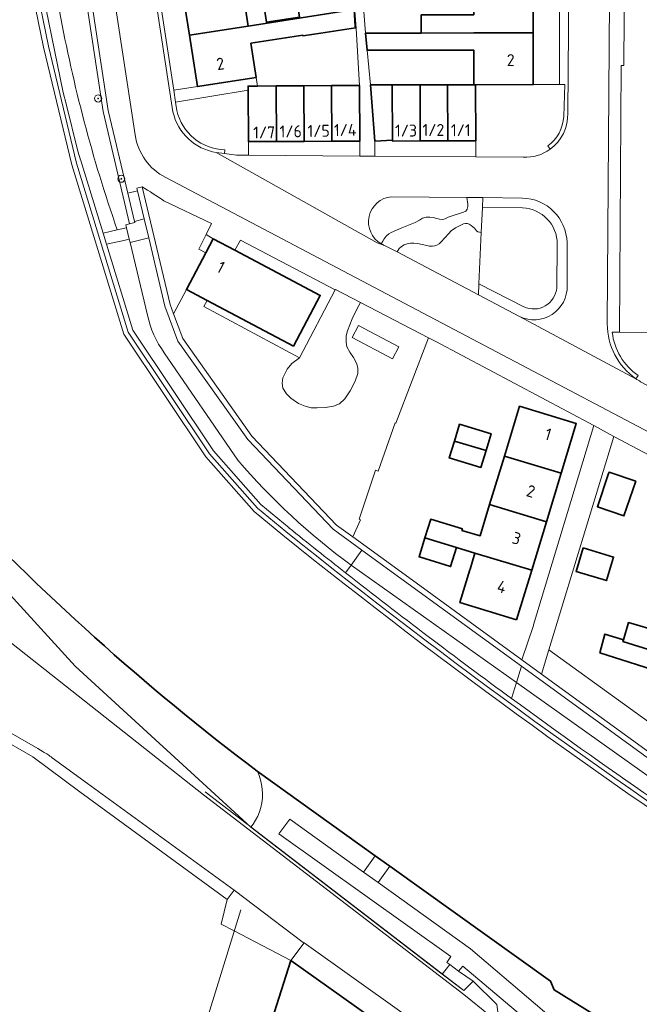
# Model space of a CAD drawing. Extents: x 150256 to 156914, y 461459 to 469481.
# Tile 235 of 256: x 154319 to 154389, y 463780 to 463891. Entities that reach past the tile are written whole.
import ezdxf
from ezdxf.enums import TextEntityAlignment as Align

# ---------------------------------------------------------------- set-up
doc = ezdxf.new("R2010")
doc.units = 0
doc.header["$LTSCALE"] = 0.75
doc.layers.get('0').update_dxf_attribs({"linetype": 'CONTINUOUS'})
for name, color, linetype, lineweight in [('B-RO-GK-BESCHOEIING-G', 251, 'GK-BESCHOEIING', 35), ('B-RO-GR-BEPLANTING_CULTUUR_BODEMBEDEKKER-GV', 251, 'CONTINUOUS', 18), ('B-RO-GR-BEPLANTING_CULTUUR_BOSPLANTSOEN-GV', 251, 'CONTINUOUS', 18), ('B-RO-GR-BEPLANTING_CULTUUR_HEESTERS-GV', 251, 'CONTINUOUS', 18), ('B-RO-GR-BOOM-S', 96, 'CONTINUOUS', 25), ('B-RO-IE-TERREINAFSCHEIDING_KUNSTMATIG_HEKWERK-G', 251, 'IE-TERREINAFSCHEIDING-KUNSTMATIG', 18), ('B-RO-IE-TERREINAFSCHEIDING_KUNSTMATIG_MUUR-G', 251, 'IE-TERREINAFSCHEIDING-KUNSTMATIG-DICHT', 18), ('B-RO-IE-TERREINAFSCHEIDING_KUNSTMATIG_MUUR-GV', 251, 'CONTINUOUS', 18), ('B-RO-OG-BEBOUWING-GV', 6, 'CONTINUOUS', 35), ('B-RO-OG-BEBOUWING-T18', 1, 'CONTINUOUS', 18), ('B-RO-OG-TERREIN_CULTUURSCHEIDING-GV', 251, 'CONTINUOUS', 18), ('B-RO-OG-TERREIN_ONBEGROEID-GV', 251, 'CONTINUOUS', 18), ('B-RO-OG-WATER-GV', 251, 'CONTINUOUS', 18), ('B-RO-OG-WATER_SLOOT-GV', 251, 'CONTINUOUS', 18), ('B-RO-VH-VERHARDING_ASFALT-GV', 251, 'CONTINUOUS', 18), ('B-RO-VH-VERHARDING_BEDRIJFSVLOERPLAAT-GV', 251, 'CONTINUOUS', 18), ('B-RO-VH-VERHARDING_BETON-GV', 251, 'CONTINUOUS', 18), ('B-RO-VH-VERHARDING_BETONSTRAATSTEEN-GV', 251, 'CONTINUOUS', 18), ('B-RO-VH-VERHARDING_HOUTSNIPPERS-GV', 251, 'CONTINUOUS', 18), ('B-RO-VH-VERHARDING_OPEN-GV', 251, 'CONTINUOUS', 18), ('B-RO-VH-VERHARDING_STRAATBAKSTEEN-GV', 251, 'CONTINUOUS', 18), ('B-RO-VH-VERHARDING_TEGEL-GV', 251, 'CONTINUOUS', 18)]:
    doc.layers.add(name, color=color, linetype=linetype, lineweight=lineweight)
doc.styles.add('NLCS-ISO-M200-T18', font='NLCS-ISO.ttf', dxfattribs={"height": 360})
doc.linetypes.add('GK-BESCHOEIING', pattern='A,30,-5,[1,NLCS.SHX,S=1,R=0,X=0,Y=0],-5', length=40)
doc.linetypes.add('IE-TERREINAFSCHEIDING-KUNSTMATIG', pattern='A,4,[82,NLCS.SHX,S=0.75,R=90,X=0,Y=0],4,-2', length=10)
doc.linetypes.add('IE-TERREINAFSCHEIDING-KUNSTMATIG-DICHT', pattern='A,8,-1,[82,NLCS.SHX,S=0.75,R=90,X=0,Y=0],-1', length=10)

# ---------------------------------------------------------------- blocks, each defined once
blk = doc.blocks.new('SGR-BOOM_01-SO')
at = {"linetype": 'ByBlock', "lineweight": 18}
h = blk.add_hatch(color=0, dxfattribs=at)
h.dxf.hatch_style = 1
edge = h.paths.add_edge_path()
edge.add_arc((0, 0), 0.25, 0, 360)
at = {"color": 0, "linetype": 'ByBlock', "lineweight": 18}
for radius in [2, 0.25]:
    blk.add_circle((0, 0), radius, dxfattribs=at)

msp = doc.modelspace()

# ---------------------------------------------------------------- linework, layer by layer
at = {"layer": 'B-RO-GK-BESCHOEIING-G'}
msp.add_lwpolyline([(154310.89, 463837.941, 0.0430075), (154346.174, 463806.238)], format="xyb", dxfattribs=at)
for points in [[(154359.47, 463796.736), (154346.174, 463806.238)], [(154361.114, 463795.561), (154359.47, 463796.736)], [(154379.203, 463782.634), (154361.114, 463795.561)], [(154379.627, 463781.655), (154379.203, 463782.634)], [(154386.814, 463777.192), (154379.627, 463781.655)]]:
    msp.add_lwpolyline(points, dxfattribs=at)
at = {"layer": 'B-RO-GR-BEPLANTING_CULTUUR_BODEMBEDEKKER-GV'}
for points in [[(154380.193, 463883.514), (154377.246, 463883.502), (154370.75, 463883.483), (154370.78, 463877.198), (154370.789, 463875.375), (154376.136, 463875.338)], [(154380.692, 463879.911), (154380.793, 463883.516), (154380.193, 463883.514)], [(154379.154, 463876.228), (154378.885, 463876.601)], [(154360.142, 463865.589), (154360.315, 463865.898), (154360.464, 463866.164), (154360.706, 463866.456), (154360.981, 463866.705), (154361.264, 463866.872), (154362.455, 463867.388), (154363.971, 463868.004), (154364.437, 463868.254), (154364.779, 463868.462), (154365.204, 463868.578), (154365.595, 463868.603), (154365.995, 463868.553), (154366.413, 463868.456), (154366.711, 463868.349), (154367.026, 463868.324), (154367.332, 463868.415), (154367.672, 463868.597), (154369.395, 463869.152), (154369.644, 463869.284), (154369.801, 463869.5), (154369.876, 463869.789), (154369.876, 463870.063), (154369.768, 463870.805), (154361.303, 463870.894)], [(154409.386, 463839.533), (154409.431, 463843.276), (154407.575, 463845.398), (154404.525, 463846.98), (154404.437, 463846.812), (154401.199, 463848.464), (154397.839, 463850.178), (154397.881, 463855.553), (154391.461, 463855.603), (154386.971, 463855.639), (154386.147, 463855.645)], [(154389.061, 463850.781), (154388.804, 463850.415)]]:
    msp.add_lwpolyline(points, dxfattribs=at)
for points in [[(154378.885, 463876.601, 0.2226149), (154380.692, 463879.911)], [(154376.136, 463875.338, 0.16956), (154379.154, 463876.228)], [(154361.303, 463870.894, 0.7368329), (154360.142, 463865.589)], [(154386.147, 463855.645, 0.2191036), (154389.061, 463850.781)], [(154388.804, 463850.415, 0.0228386), (154389.336, 463850.075)]]:
    msp.add_lwpolyline(points, format="xyb", dxfattribs=at)
msp.add_lwpolyline([(154371.139, 463861.074), (154371.399, 463866.874), (154371.208, 463866.892), (154371.024, 463866.953), (154370.877, 463867.067), (154370.756, 463867.213), (154370.647, 463867.347), (154370.27, 463867.656), (154370.053, 463867.807), (154369.843, 463867.891), (154369.609, 463867.891), (154369.391, 463867.84), (154368.939, 463867.614), (154368.495, 463867.372), (154368.018, 463867.037), (154367.713, 463866.724), (154366.901, 463865.812), (154366.641, 463865.578), (154366.407, 463865.452), (154366.164, 463865.352), (154365.912, 463865.318), (154365.586, 463865.335), (154365.276, 463865.385), (154364.229, 463865.628), (154363.802, 463865.678), (154363.417, 463865.67), (154363.074, 463865.594), (154362.722, 463865.469), (154362.421, 463865.302), (154362.161, 463865.067), (154361.919, 463864.671), (154371.084, 463859.849)], close=True, dxfattribs=at)
at = {"layer": 'B-RO-GR-BEPLANTING_CULTUUR_BOSPLANTSOEN-GV'}
for points in [[(154357.783, 463858.983), (154357.44, 463858.322), (154356.849, 463857.142), (154356.332, 463855.788), (154356.201, 463855.251), (154356.174, 463854.526), (154356.274, 463854.011), (154356.59, 463853.412), (154357.006, 463852.814), (154357.372, 463852.082), (154357.505, 463851.567), (154357.505, 463851.001), (154357.202, 463850.133), (154356.636, 463849.036), (154356.021, 463848.155), (154355.422, 463847.59), (154354.773, 463847.324), (154353.858, 463847.174), (154352.91, 463847.141), (154352.261, 463847.141), (154351.563, 463847.307), (154350.814, 463847.606), (154349.966, 463848.205), (154349.45, 463848.704), (154349.067, 463849.352), (154348.968, 463849.917), (154349.054, 463850.506), (154349.539, 463851.477), (154350.062, 463852.124), (154350.937, 463852.759), (154340.144, 463858.531), (154340.518, 463859.222), (154338.197, 463860.45), (154336.742, 463857.699), (154337.775, 463854.936), (154345.571, 463843.964), (154355.11, 463833.925), (154356.931, 463832.603), (154357.795, 463834.545), (154357.644, 463834.596), (154359.484, 463840.106), (154359.8, 463840.008), (154361.699, 463845.446), (154361.793, 463845.413), (154365.462, 463855.005)], [(154357.56, 463856.397), (154362.111, 463853.987), (154361.408, 463852.659), (154356.857, 463855.068)]]:
    msp.add_lwpolyline(points, close=True, dxfattribs=at)
at = {"layer": 'B-RO-GR-BEPLANTING_CULTUUR_HEESTERS-GV'}
for points in [[(154376.034, 463870.74), (154371.575, 463870.786), (154371.525, 463869.683), (154376.058, 463869.626)], [(154379.953, 463865.558), (154379.909, 463860.638)], [(154381.07, 463860.89), (154381.056, 463865.733)], [(154376.209, 463858.492), (154371.139, 463861.074), (154371.084, 463859.849), (154375.717, 463857.41)]]:
    msp.add_lwpolyline(points, dxfattribs=at)
for points in [[(154381.056, 463865.733, 0.3985441), (154376.034, 463870.74)], [(154376.058, 463869.626, -0.4054973), (154379.953, 463865.558)], [(154375.717, 463857.41, 0.5648391), (154381.07, 463860.89)], [(154379.909, 463860.638, -0.5172832), (154376.209, 463858.492)]]:
    msp.add_lwpolyline(points, format="xyb", dxfattribs=at)
at = {"layer": 'B-RO-IE-TERREINAFSCHEIDING_KUNSTMATIG_HEKWERK-G'}
for points in [[(154346.05, 463884.31), (154346.2, 463883.344)], [(154391.461, 463855.603), (154386.971, 463855.639)], [(154359.8, 463840.008), (154359.484, 463840.106), (154357.644, 463834.596), (154357.795, 463834.545), (154356.931, 463832.603)]]:
    msp.add_lwpolyline(points, dxfattribs=at)
at = {"layer": 'B-RO-IE-TERREINAFSCHEIDING_KUNSTMATIG_MUUR-G'}
for points in [[(154342.8, 463791.806), (154326.206, 463803.924)], [(154373.397, 463778.05), (154373.148, 463780), (154370.479, 463782.64), (154369.437, 463781.555), (154340.292, 463803.936)], [(154303.759, 463695.53), (154316.54, 463700.922), (154344.316, 463790.643)]]:
    msp.add_lwpolyline(points, dxfattribs=at)
at = {"layer": 'B-RO-IE-TERREINAFSCHEIDING_KUNSTMATIG_MUUR-GV'}
msp.add_lwpolyline([(154321.292, 463933.821), (154320.756, 463937.347), (154320.667, 463937.935), (154320.083, 463937.846), (154328.811, 463880.465), (154331.806, 463867.848), (154332.38, 463867.984), (154332.349, 463868.116), (154331.594, 463871.297), (154329.391, 463880.578)], close=True, dxfattribs=at)
for points in [[(154349.401, 463833.226), (154346.193, 463835.85), (154340.803, 463841.965), (154331.653, 463855.651), (154325.832, 463874.665), (154322.658, 463887.843), (154321.455, 463893.714)], [(154320.916, 463893.604), (154322.121, 463887.723), (154325.311, 463874.478), (154331.151, 463855.413), (154340.366, 463841.629), (154345.81, 463835.453), (154349.053, 463832.8)], [(154397.64, 463803.051), (154378.188, 463817.172), (154375.977, 463818.777), (154363.227, 463828.032), (154356.931, 463832.603), (154355.11, 463833.925), (154345.571, 463843.964), (154337.775, 463854.936), (154336.742, 463857.699), (154336.35, 463858.746), (154333.207, 463871.993), (154332.628, 463871.856), (154332.697, 463871.562), (154333.45, 463868.391), (154333.951, 463866.279), (154335.78, 463858.573), (154337.245, 463854.654), (154345.11, 463843.585), (154354.716, 463833.476), (154357.946, 463831.131), (154375.925, 463818.079), (154397.368, 463802.513)]]:
    msp.add_lwpolyline(points, dxfattribs=at)
for points in [[(154349.053, 463832.8, 0.0251523), (154406.229, 463791.458)], [(154406.528, 463791.919, -0.025154), (154349.401, 463833.226)]]:
    msp.add_lwpolyline(points, format="xyb", dxfattribs=at)
at = {"layer": 'B-RO-OG-BEBOUWING-GV'}
for points in [[(154337.657, 463894.698), (154338.532, 463889.065), (154345.152, 463890.093), (154344.278, 463895.726)], [(154370.545, 463891.355), (154364.641, 463891.34), (154364.645, 463889.303), (154370.55, 463889.316), (154377.234, 463889.331), (154377.221, 463895.031), (154370.536, 463895.016)], [(154350.926, 463891.099), (154350.624, 463893.062), (154346.905, 463892.478), (154347.208, 463890.536)], [(154357.211, 463890.068), (154357.099, 463891.948), (154345.152, 463890.093), (154338.532, 463889.065), (154339.429, 463883.282), (154346.05, 463884.31), (154345.453, 463888.153), (154351.312, 463889.062), (154351.325, 463888.978), (154353.334, 463889.296), (154357.22, 463889.911)], [(154358.356, 463889.289), (154358.539, 463887.369), (154370.555, 463887.399), (154370.565, 463883.482), (154370.75, 463883.483), (154377.246, 463883.502), (154377.234, 463889.331), (154370.55, 463889.316), (154364.645, 463889.303)], [(154348.322, 463883.356), (154346.2, 463883.344), (154345.146, 463883.338), (154345.149, 463882.885), (154345.18, 463877.087), (154348.355, 463877.104)], [(154348.355, 463877.104), (154351.455, 463877.121), (154351.422, 463883.372), (154348.322, 463883.356)], [(154351.455, 463877.121), (154354.555, 463877.137), (154354.522, 463883.389), (154351.422, 463883.372)], [(154357.698, 463883.406), (154354.522, 463883.389), (154354.555, 463877.137), (154357.731, 463877.154)], [(154358.911, 463883.468), (154359.432, 463877.145), (154361.389, 463877.273), (154361.36, 463883.471)], [(154364.505, 463883.475), (154361.36, 463883.471), (154361.389, 463877.273), (154361.39, 463877.153), (154364.535, 463877.168)], [(154364.505, 463883.475), (154364.535, 463877.168), (154367.635, 463877.183), (154367.605, 463883.479)], [(154370.75, 463883.483), (154370.565, 463883.482), (154367.605, 463883.479), (154367.635, 463877.183), (154370.78, 463877.198)], [(154341.215, 463866.154), (154340.378, 463864.572), (154338.197, 463860.45), (154340.518, 463859.222), (154350.245, 463854.075), (154353.264, 463859.779), (154343.653, 463864.864)], [(154374.002, 463841.696), (154380.392, 463839.767), (154382.098, 463845.384), (154375.708, 463847.312)], [(154368.374, 463843.395), (154371.934, 463842.32), (154372.509, 463844.215), (154368.949, 463845.289)], [(154371.934, 463842.32), (154368.374, 463843.395), (154367.798, 463841.5), (154371.358, 463840.425)], [(154380.392, 463839.767), (154374.002, 463841.696), (154372.345, 463836.241), (154378.735, 463834.313)], [(154388.79, 463838.882), (154385.79, 463839.896), (154385.739, 463839.746), (154384.472, 463835.997), (154387.473, 463834.983)], [(154378.735, 463834.313), (154372.345, 463836.241), (154371.282, 463832.741), (154369.221, 463833.331), (154369.275, 463833.52), (154365.707, 463834.602), (154365.059, 463832.497), (154368.599, 463831.428), (154370.685, 463830.799), (154377.082, 463828.869)], [(154364.436, 463830.359), (154367.95, 463829.277), (154368.599, 463831.428), (154365.059, 463832.497), (154364.404, 463830.369)], [(154375.384, 463823.28), (154377.082, 463828.869), (154370.685, 463830.799), (154370.134, 463828.964), (154370.116, 463828.904), (154368.995, 463825.213)], [(154382.878, 463831.372), (154382.078, 463828.729), (154385.503, 463827.692), (154386.304, 463830.335)], [(154387.416, 463821.024), (154387.36, 463820.846), (154390.824, 463819.757), (154390.849, 463819.834), (154391.552, 463821.915), (154387.984, 463822.969)], [(154387.416, 463821.024), (154385.308, 463821.673), (154384.767, 463819.565), (154392.28, 463817.185), (154392.344, 463817.165), (154391.198, 463813.506), (154397.544, 463811.512), (154399.298, 463817.093), (154392.947, 463819.09), (154392.976, 463819.184), (154390.849, 463819.834), (154390.824, 463819.757), (154387.36, 463820.846)], [(154401.493, 463731.449), (154403.413, 463737.628), (154402.205, 463738.034), (154406.052, 463745.146), (154371.945, 463763.51), (154368.926, 463765.174), (154371.894, 463769.367), (154349.972, 463784.955), (154339.338, 463751.609), (154351.766, 463747.719), (154351.718, 463747.567), (154361.826, 463744.403), (154360.122, 463738.647), (154355.739, 463740.041), (154343.644, 463723.016), (154389.159, 463690.648), (154389.273, 463690.967), (154388.984, 463691.192), (154392.117, 463701.276), (154395.49, 463712.13), (154399.709, 463725.709)]]:
    msp.add_lwpolyline(points, close=True, dxfattribs=at)
at = {"layer": 'B-RO-OG-TERREIN_CULTUURSCHEIDING-GV'}
for points in [[(154330.411, 463867.154), (154331.449, 463867.386), (154331.358, 463867.745), (154331.806, 463867.848), (154328.811, 463880.465), (154320.083, 463937.846), (154320.667, 463937.935), (154320.625, 463938.271), (154317.564, 463937.953), (154317.579, 463937.804)], [(154342.528, 463876.169), (154342.468, 463875.749), (154343.828, 463875.563), (154345.188, 463875.553), (154345.18, 463877.087), (154345.149, 463882.885), (154336.978, 463881.518), (154337.117, 463880.611)], [(154333.207, 463871.993), (154336.35, 463858.746), (154336.742, 463857.699), (154338.197, 463860.45), (154340.378, 463864.572), (154339.584, 463864.982), (154340.413, 463866.632)], [(154340.413, 463866.632), (154341.033, 463867.867), (154335.656, 463870.432)], [(154356.743, 463829.441), (154357.946, 463831.131), (154354.716, 463833.476), (154345.11, 463843.585), (154337.245, 463854.654), (154335.78, 463858.573), (154333.951, 463866.279), (154331.85, 463865.746), (154333.83, 463857.564)], [(154335.71, 463853.329), (154343.971, 463841.261)], [(154311.276, 463826.321), (154317.031, 463821.785), (154340.103, 463803.599), (154369.449, 463781.104), (154372.408, 463778.703), (154373.397, 463778.05), (154373.148, 463780), (154370.479, 463782.64), (154369.437, 463781.555), (154367.012, 463783.417), (154345.462, 463799.966), (154325.673, 463818.085), (154315.625, 463829.053), (154305.731, 463839.675)], [(154429.657, 463786.752), (154431.395, 463791.706), (154431.279, 463791.743), (154397.368, 463802.513), (154375.925, 463818.079), (154375.366, 463816.227), (154396.015, 463801.577)]]:
    msp.add_lwpolyline(points, dxfattribs=at)
for points in [[(154323.921, 463891.765, 0.0387574), (154330.411, 463867.154)], [(154337.117, 463880.611, 0.3449585), (154342.528, 463876.169)], [(154335.656, 463870.432, 0.0140493), (154333.207, 463871.993)], [(154333.83, 463857.564, 0.1123699), (154335.71, 463853.329)], [(154343.971, 463841.261, 0.057744), (154356.743, 463829.441)]]:
    msp.add_lwpolyline(points, format="xyb", dxfattribs=at)
for points in [[(154357.946, 463831.131), (154356.743, 463829.441), (154375.366, 463816.227), (154375.925, 463818.079)], [(154383.21, 463771.311), (154383.754, 463772.152), (154369.329, 463784.308), (154368.85, 463783.762), (154370.479, 463782.64), (154373.148, 463780), (154373.397, 463778.05)]]:
    msp.add_lwpolyline(points, close=True, dxfattribs=at)
at = {"layer": 'B-RO-OG-TERREIN_ONBEGROEID-GV'}
for points in [[(154376.058, 463869.626), (154371.525, 463869.683), (154371.399, 463866.874), (154371.139, 463861.074), (154376.209, 463858.492)], [(154379.909, 463860.638), (154379.953, 463865.558)]]:
    msp.add_lwpolyline(points, dxfattribs=at)
for points in [[(154379.953, 463865.558, 0.4054973), (154376.058, 463869.626)], [(154376.209, 463858.492, 0.5172832), (154379.909, 463860.638)]]:
    msp.add_lwpolyline(points, format="xyb", dxfattribs=at)
at = {"layer": 'B-RO-OG-WATER-GV'}
for points in [[(154349.053, 463832.8), (154345.81, 463835.453), (154340.366, 463841.629), (154331.151, 463855.413), (154325.311, 463874.478), (154322.121, 463887.723), (154320.916, 463893.604)], [(154346.174, 463806.238), (154346.238, 463806.193), (154359.47, 463796.737), (154361.114, 463795.562), (154379.203, 463782.634), (154379.627, 463781.655), (154386.814, 463777.192)]]:
    msp.add_lwpolyline(points, dxfattribs=at)
for points in [[(154310.89, 463837.941, 0.0430075), (154346.174, 463806.238)], [(154406.229, 463791.458, -0.0251523), (154349.053, 463832.8)]]:
    msp.add_lwpolyline(points, format="xyb", dxfattribs=at)
at = {"layer": 'B-RO-OG-WATER_SLOOT-GV'}
for points in [[(154317.579, 463937.804), (154315.082, 463937.545), (154315.694, 463932.973), (154316.385, 463928.163), (154317.744, 463919.443), (154320.235, 463903.762), (154321.434, 463896.764), (154324.315, 463882.601), (154324.639, 463881.325), (154325.985, 463876.028), (154326.269, 463875.06), (154326.282, 463875.065), (154328.814, 463866.798), (154330.411, 463867.154)], [(154333.83, 463857.564), (154331.85, 463865.746), (154331.756, 463866.113), (154331.156, 463865.98), (154329.197, 463865.546), (154332.155, 463855.89), (154341.24, 463842.301), (154346.576, 463836.248), (154349.75, 463833.651), (154349.729, 463833.642)], [(154343.971, 463841.261), (154335.71, 463853.329)], [(154305.731, 463839.675), (154315.625, 463829.053), (154325.673, 463818.085), (154345.462, 463799.966), (154345.712, 463800.291), (154345.992, 463800.731), (154346.232, 463801.194), (154346.43, 463801.676), (154346.584, 463802.174), (154346.694, 463802.684), (154346.757, 463803.201), (154346.774, 463803.722), (154346.745, 463804.243), (154346.67, 463804.759), (154346.549, 463805.266), (154346.383, 463805.76), (154346.238, 463806.193), (154346.174, 463806.238)], [(154374.82, 463814.418), (154375.366, 463816.227), (154356.743, 463829.441), (154356.124, 463828.57)], [(154356.124, 463828.57), (154356.743, 463829.441)], [(154396.015, 463801.577), (154375.366, 463816.227), (154374.82, 463814.418)]]:
    msp.add_lwpolyline(points, dxfattribs=at)
for points in [[(154330.411, 463867.154, -0.0387574), (154323.921, 463891.765)], [(154335.71, 463853.329, -0.1123699), (154333.83, 463857.564)], [(154356.743, 463829.441, -0.057744), (154343.971, 463841.261)], [(154346.174, 463806.238, -0.0430075), (154310.89, 463837.941)], [(154349.729, 463833.642, 0.0028698), (154356.124, 463828.57)], [(154356.124, 463828.57, 0.0083419), (154374.82, 463814.418)], [(154374.82, 463814.418, 0.0138613), (154406.817, 463792.364)]]:
    msp.add_lwpolyline(points, format="xyb", dxfattribs=at)
for points in [[(154367.012, 463783.417), (154367.46, 463783.98), (154367.863, 463784.487), (154367.541, 463784.724), (154367.956, 463785.383), (154348.606, 463799.182), (154349.83, 463800.861), (154358.154, 463794.895), (154359.47, 463796.737), (154346.238, 463806.193), (154346.383, 463805.76), (154346.549, 463805.266), (154346.67, 463804.759), (154346.745, 463804.243), (154346.774, 463803.722), (154346.757, 463803.201), (154346.694, 463802.684), (154346.584, 463802.174), (154346.43, 463801.676), (154346.232, 463801.194), (154345.992, 463800.731), (154345.712, 463800.291), (154345.462, 463799.966)], [(154384.814, 463773.793), (154386.917, 463777.133), (154386.814, 463777.192), (154379.627, 463781.655), (154379.203, 463782.634), (154361.114, 463795.562), (154359.807, 463793.71), (154370.178, 463786.277)]]:
    msp.add_lwpolyline(points, close=True, dxfattribs=at)
at = {"layer": 'B-RO-VH-VERHARDING_ASFALT-GV'}
for points in [[(154336.682, 463880.425), (154329.531, 463927.115), (154329.373, 463927.901), (154328.382, 463940.673)], [(154386.169, 463927.648), (154381.514, 463927.223), (154381.142, 463880.297)], [(154385.581, 463856.578), (154385.832, 463893.006), (154386.13, 463926.927)], [(154324.956, 463926.684), (154332.412, 463877.84)], [(154361.919, 463864.671), (154360.495, 463865.42), (154359.683, 463865.684), (154341.561, 463875.873)], [(154376.136, 463875.338), (154370.789, 463875.375), (154359.42, 463875.454), (154357.74, 463875.466), (154345.188, 463875.553), (154343.828, 463875.563), (154342.468, 463875.749), (154341.561, 463875.873), (154359.683, 463865.684), (154360.495, 463865.42)], [(154335.878, 463873.039), (154430.445, 463823.244), (154432.506, 463827.126), (154430.119, 463828.389), (154430.189, 463828.521), (154414.388, 463836.887), (154411.655, 463838.293), (154409.386, 463839.533), (154408.529, 463839.983), (154389.336, 463850.075)], [(154361.303, 463870.894), (154369.768, 463870.805), (154371.575, 463870.786), (154376.034, 463870.74)], [(154381.056, 463865.733), (154381.07, 463860.89)], [(154388.804, 463850.415), (154375.717, 463857.41), (154371.084, 463859.849), (154361.919, 463864.671)], [(154375.717, 463857.41), (154388.804, 463850.415)]]:
    msp.add_lwpolyline(points, dxfattribs=at)
for points in [[(154341.561, 463875.873, -0.3073923), (154336.682, 463880.425)], [(154381.142, 463880.297, -0.2521237), (154379.154, 463876.228)], [(154332.412, 463877.84, 0.2398841), (154335.878, 463873.039)], [(154379.154, 463876.228, -0.16956), (154376.136, 463875.338)], [(154360.142, 463865.589, -0.7368329), (154361.303, 463870.894)], [(154376.034, 463870.74, -0.3985441), (154381.056, 463865.733)], [(154360.495, 463865.42, -0.0354772), (154360.142, 463865.589)], [(154381.07, 463860.89, -0.5648391), (154375.717, 463857.41)], [(154388.804, 463850.415, -0.2438076), (154385.581, 463856.578)], [(154389.336, 463850.075, -0.0228386), (154388.804, 463850.415)]]:
    msp.add_lwpolyline(points, format="xyb", dxfattribs=at)
at = {"layer": 'B-RO-VH-VERHARDING_BEDRIJFSVLOERPLAAT-GV'}
msp.add_lwpolyline([(154331.756, 463866.113), (154331.449, 463867.386), (154330.411, 463867.154), (154328.814, 463866.798), (154329.197, 463865.546), (154331.156, 463865.98)], close=True, dxfattribs=at)
at = {"layer": 'B-RO-VH-VERHARDING_BETON-GV'}
for points in [[(154313.987, 463942.69), (154314.58, 463937.107), (154314.581, 463937.102), (154314.924, 463934.151), (154315.738, 463928.316), (154317.101, 463919.197), (154317.62, 463916.11), (154318.365, 463911.395), (154320.255, 463899.897), (154320.598, 463897.903), (154321.455, 463893.714), (154322.658, 463887.843), (154325.832, 463874.665), (154331.653, 463855.651), (154340.803, 463841.965), (154346.193, 463835.85), (154349.401, 463833.226)], [(154349.729, 463833.642), (154349.75, 463833.651), (154346.576, 463836.248), (154341.24, 463842.301), (154332.155, 463855.89), (154329.197, 463865.546), (154328.814, 463866.798), (154326.282, 463875.065), (154326.269, 463875.06), (154325.985, 463876.028), (154324.639, 463881.325), (154324.315, 463882.601), (154321.434, 463896.764), (154320.235, 463903.762), (154317.744, 463919.443), (154316.385, 463928.163), (154315.694, 463932.973), (154315.082, 463937.545), (154314.956, 463938.487), (154314.922, 463938.844), (154314.561, 463942.657), (154313.987, 463942.69)]]:
    msp.add_lwpolyline(points, dxfattribs=at)
for points in [[(154332.697, 463871.562), (154331.594, 463871.297), (154332.349, 463868.116), (154333.45, 463868.391)], [(154350.937, 463852.759), (154354.953, 463860.399), (154344.274, 463866.013), (154343.653, 463864.864), (154353.264, 463859.779), (154350.245, 463854.075), (154340.518, 463859.222), (154340.144, 463858.531)], [(154357.56, 463856.397), (154356.857, 463855.068), (154361.408, 463852.659), (154362.111, 463853.987)]]:
    msp.add_lwpolyline(points, close=True, dxfattribs=at)
for points in [[(154349.401, 463833.226, 0.025154), (154406.528, 463791.919)], [(154356.124, 463828.57, -0.0028698), (154349.729, 463833.642)], [(154374.82, 463814.418, -0.0083419), (154356.124, 463828.57)], [(154406.817, 463792.364, -0.0138613), (154374.82, 463814.418)]]:
    msp.add_lwpolyline(points, format="xyb", dxfattribs=at)
at = {"layer": 'B-RO-VH-VERHARDING_BETONSTRAATSTEEN-GV'}
for points in [[(154345.188, 463875.553), (154357.74, 463875.466), (154357.731, 463877.154), (154354.555, 463877.137), (154351.455, 463877.121), (154348.355, 463877.104), (154345.18, 463877.087)], [(154359.42, 463875.454), (154370.789, 463875.375), (154370.78, 463877.198), (154367.635, 463877.183), (154364.535, 463877.168), (154361.39, 463877.153), (154361.389, 463877.273), (154359.432, 463877.145)]]:
    msp.add_lwpolyline(points, close=True, dxfattribs=at)
at = {"layer": 'B-RO-VH-VERHARDING_HOUTSNIPPERS-GV'}
for points in [[(154371.399, 463866.874), (154371.525, 463869.683), (154371.575, 463870.786), (154369.768, 463870.805), (154369.876, 463870.063), (154369.876, 463869.789), (154369.801, 463869.5), (154369.644, 463869.284), (154369.395, 463869.152), (154367.672, 463868.597), (154367.332, 463868.415), (154367.026, 463868.324), (154366.711, 463868.349), (154366.413, 463868.456), (154365.995, 463868.553), (154365.595, 463868.603), (154365.204, 463868.578), (154364.779, 463868.462), (154364.437, 463868.254), (154363.971, 463868.004), (154362.455, 463867.388), (154361.264, 463866.872), (154360.981, 463866.705), (154360.706, 463866.456), (154360.464, 463866.164), (154360.315, 463865.898), (154360.142, 463865.589)], [(154360.495, 463865.42), (154361.919, 463864.671), (154362.161, 463865.067), (154362.421, 463865.302), (154362.722, 463865.469), (154363.074, 463865.594), (154363.417, 463865.67), (154363.802, 463865.678), (154364.229, 463865.628), (154365.276, 463865.385), (154365.586, 463865.335), (154365.912, 463865.318), (154366.164, 463865.352), (154366.407, 463865.452), (154366.641, 463865.578), (154366.901, 463865.812), (154367.713, 463866.724), (154368.018, 463867.037), (154368.495, 463867.372), (154368.939, 463867.614), (154369.391, 463867.84), (154369.609, 463867.891), (154369.843, 463867.891), (154370.053, 463867.807), (154370.27, 463867.656), (154370.647, 463867.347), (154370.756, 463867.213), (154370.877, 463867.067), (154371.024, 463866.953), (154371.208, 463866.892), (154371.399, 463866.874)]]:
    msp.add_lwpolyline(points, dxfattribs=at)
msp.add_lwpolyline([(154360.142, 463865.589, 0.0354772), (154360.495, 463865.42)], format="xyb", dxfattribs=at)
msp.add_lwpolyline([(154354.953, 463860.399), (154350.937, 463852.759), (154350.062, 463852.124), (154349.539, 463851.477), (154349.054, 463850.506), (154348.968, 463849.917), (154349.067, 463849.352), (154349.45, 463848.704), (154349.966, 463848.205), (154350.814, 463847.606), (154351.563, 463847.307), (154352.261, 463847.141), (154352.91, 463847.141), (154353.858, 463847.174), (154354.773, 463847.324), (154355.422, 463847.59), (154356.021, 463848.155), (154356.636, 463849.036), (154357.202, 463850.133), (154357.505, 463851.001), (154357.505, 463851.567), (154357.372, 463852.082), (154357.006, 463852.814), (154356.59, 463853.412), (154356.274, 463854.011), (154356.174, 463854.526), (154356.201, 463855.251), (154356.332, 463855.788), (154356.849, 463857.142), (154357.44, 463858.322), (154357.783, 463858.983), (154354.974, 463860.438)], close=True, dxfattribs=at)
at = {"layer": 'B-RO-VH-VERHARDING_OPEN-GV'}
msp.add_lwpolyline([(154339.429, 463883.282), (154336.771, 463882.869), (154336.978, 463881.518), (154345.149, 463882.885), (154345.146, 463883.338), (154346.2, 463883.344), (154346.05, 463884.31)], close=True, dxfattribs=at)
at = {"layer": 'B-RO-VH-VERHARDING_STRAATBAKSTEEN-GV'}
for points in [[(154323.064, 463807.763), (154327.057, 463804.882), (154343.581, 463792.855), (154351.36, 463786.984), (154351.443, 463786.925), (154367.829, 463775.254), (154376.763, 463768.954), (154391.813, 463758.303), (154404.508, 463749.284), (154405.169, 463748.805), (154409.234, 463754.34), (154383.21, 463771.311), (154373.397, 463778.05), (154372.408, 463778.703), (154369.449, 463781.104), (154340.103, 463803.599), (154317.031, 463821.785), (154310.172, 463813.466)], [(154310.172, 463813.466), (154312.541, 463812.659), (154320.916, 463807.879), (154326.206, 463803.924), (154342.8, 463791.806), (154343.581, 463792.855), (154327.057, 463804.882), (154323.064, 463807.763)], [(154322.061, 463808.429), (154321.458, 463808.788), (154313.039, 463813.593)], [(154313.039, 463813.593), (154321.458, 463808.788), (154322.061, 463808.429)]]:
    msp.add_lwpolyline(points, dxfattribs=at)
for points in [[(154323.064, 463807.763, 0.0774026), (154322.061, 463808.429)], [(154322.061, 463808.429, -0.0774026), (154323.064, 463807.763)]]:
    msp.add_lwpolyline(points, format="xyb", dxfattribs=at)
at = {"layer": 'B-RO-VH-VERHARDING_TEGEL-GV'}
for points in [[(154324.097, 463933.714), (154323.835, 463933.693), (154323.242, 463933.602), (154323.162, 463934.123), (154321.292, 463933.821), (154329.391, 463880.578), (154331.594, 463871.297), (154332.697, 463871.562), (154332.628, 463871.856), (154333.207, 463871.993)], [(154336.771, 463882.869), (154329.974, 463927.183), (154329.531, 463927.115), (154336.682, 463880.425)], [(154381.064, 463927.227), (154381.017, 463922.259), (154380.118, 463922.267), (154379.917, 463895.019), (154380.217, 463895.017), (154380.193, 463883.514), (154380.793, 463883.516), (154380.692, 463879.911)], [(154381.142, 463880.297), (154381.514, 463927.223), (154381.064, 463927.227)], [(154386.13, 463926.927), (154385.832, 463893.006), (154385.581, 463856.578)], [(154386.147, 463855.645), (154386.971, 463855.639), (154387.141, 463885.651), (154387.441, 463885.648), (154387.498, 463891.087), (154387.503, 463892.06), (154387.531, 463896.728), (154387.231, 463896.73), (154387.29, 463904.718), (154386.99, 463904.72), (154387.186, 463927.639), (154386.169, 463927.648)], [(154332.412, 463877.84), (154324.956, 463926.684)], [(154337.117, 463880.611), (154336.978, 463881.518), (154336.771, 463882.869)], [(154341.561, 463875.873), (154342.468, 463875.749), (154342.528, 463876.169)], [(154378.885, 463876.601), (154379.154, 463876.228)], [(154335.656, 463870.432), (154341.033, 463867.867), (154340.413, 463866.632), (154341.215, 463866.154), (154343.653, 463864.864), (154344.274, 463866.013), (154354.953, 463860.399), (154354.974, 463860.438), (154357.783, 463858.983), (154365.462, 463855.005), (154366.28, 463854.594), (154384.071, 463845.144), (154386.331, 463843.904), (154406.46, 463833.314), (154408.727, 463832.173), (154428.69, 463821.578), (154430.935, 463820.387), (154433.085, 463819.288), (154433.118, 463821.831), (154430.445, 463823.244), (154335.878, 463873.039)], [(154388.804, 463850.415), (154389.061, 463850.781)]]:
    msp.add_lwpolyline(points, dxfattribs=at)
for points in [[(154359.432, 463877.145), (154358.911, 463883.468), (154358.539, 463887.369), (154358.356, 463889.289), (154358.354, 463889.306), (154355.264, 463929.628), (154355.182, 463930.7), (154354.184, 463930.711), (154354.238, 463930.005), (154357.299, 463889.831), (154357.698, 463883.406), (154357.731, 463877.154), (154357.74, 463875.466), (154359.42, 463875.454)], [(154331.756, 463866.113), (154331.85, 463865.746), (154333.951, 463866.279), (154333.45, 463868.391), (154332.349, 463868.116), (154332.38, 463867.984), (154331.806, 463867.848), (154331.358, 463867.745), (154331.449, 463867.386)], [(154377.286, 463822.707), (154377.267, 463822.644), (154375.977, 463818.777), (154378.188, 463817.172), (154379.023, 463819.912), (154386.331, 463843.904), (154384.071, 463845.144)], [(154396.061, 463807.612), (154379.023, 463819.912), (154378.188, 463817.172), (154397.64, 463803.051), (154422.799, 463795.06), (154423.598, 463797.574), (154423.779, 463797.518), (154430.111, 463817.752), (154430.935, 463820.387), (154428.69, 463821.578), (154421.422, 463798.339), (154400.24, 463805.025), (154397.979, 463806.228)], [(154384.268, 463772.912), (154384.814, 463773.793), (154370.178, 463786.277), (154359.807, 463793.71), (154358.154, 463794.895), (154349.83, 463800.861), (154348.606, 463799.182), (154367.956, 463785.383), (154367.541, 463784.724), (154367.863, 463784.487), (154368.85, 463783.762), (154369.329, 463784.308), (154383.754, 463772.152)], [(154359.47, 463796.737), (154358.154, 463794.895), (154359.807, 463793.71), (154361.114, 463795.562)], [(154349.972, 463784.955), (154351.443, 463786.925), (154351.36, 463786.984), (154343.581, 463792.855), (154342.8, 463791.806), (154342.103, 463789.054), (154343.585, 463788.282)], [(154351.443, 463786.925), (154349.972, 463784.955), (154371.894, 463769.367), (154368.926, 463765.174), (154371.945, 463763.51), (154406.052, 463745.146), (154407.157, 463747.038), (154406.332, 463747.853), (154405.447, 463748.603), (154405.169, 463748.805), (154404.508, 463749.284), (154391.813, 463758.303), (154390.284, 463756.114), (154375.229, 463766.788), (154376.763, 463768.954), (154367.829, 463775.254)]]:
    msp.add_lwpolyline(points, close=True, dxfattribs=at)
for points in [[(154336.682, 463880.425, 0.3073923), (154341.561, 463875.873)], [(154342.528, 463876.169, -0.3449585), (154337.117, 463880.611)], [(154380.692, 463879.911, -0.2226149), (154378.885, 463876.601)], [(154379.154, 463876.228, 0.2521237), (154381.142, 463880.297)], [(154335.878, 463873.039, -0.2398841), (154332.412, 463877.84)], [(154333.207, 463871.993, -0.0140493), (154335.656, 463870.432)], [(154385.581, 463856.578, 0.2438076), (154388.804, 463850.415)], [(154389.061, 463850.781, -0.2191036), (154386.147, 463855.645)]]:
    msp.add_lwpolyline(points, format="xyb", dxfattribs=at)

# ---------------------------------------------------------------- block references
at = {"layer": 'B-RO-GR-BOOM-S', "xscale": 0.2, "yscale": 0.2, "zscale": 0.2}
for p in [(154328.257, 463881.946), (154330.867, 463872.916)]:
    msp.add_blockref('SGR-BOOM_01-SO', p, dxfattribs=at)

# ---------------------------------------------------------------- texts
at = {"layer": 'B-RO-OG-BEBOUWING-T18', "style": 'NLCS-ISO-M200-T18'}
for s, rotation, p in [('2', 0.1, (154374.711, 463886.26)), ('2', 8.7, (154342.02, 463885.852)), ('1/5', 0.7, (154353.085, 463878.301)), ('1/4', 0.7, (154356.078, 463878.405)), ('1/3', 0.3, (154362.924, 463878.332)), ('1/2', 0.3, (154366.01, 463878.401)), ('1/1', 0.3, (154369.095, 463878.378)), ('1/7', 0.7, (154346.951, 463878.122)), ('1/6', 0.7, (154349.943, 463878.241)), ('1', 332, (154342.075, 463862.969)), ('1', 343.1, (154378.935, 463844.174)), ('2', 343.1, (154376.985, 463837.755)), ('3', 343.1, (154375.375, 463832.454)), ('4', 343.1, (154373.718, 463827))]:
    msp.add_text(s, height=1.35, rotation=rotation, dxfattribs=at).set_placement(p, align=Align.MIDDLE)

doc.saveas('drawing.dxf')
